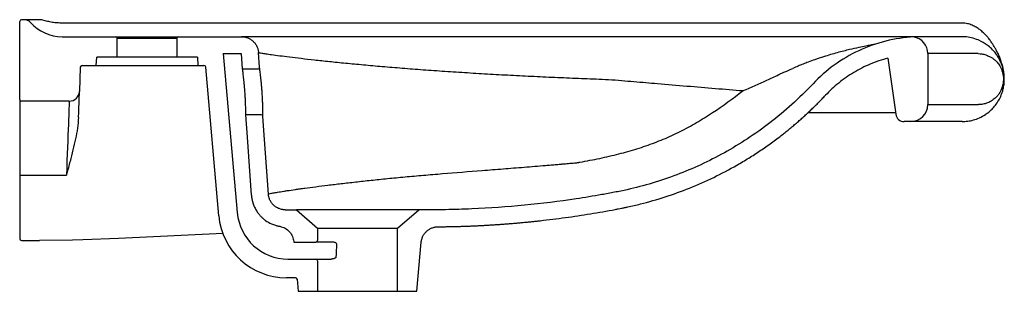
# Model space of a CAD drawing. Header units: millimetres. Extents: x 3457.181 to 3457.761, y 2359.216 to 2359.376.
import ezdxf

# ---------------------------------------------------------------- set-up
doc = ezdxf.new("R2010")
doc.units = ezdxf.units.MM
doc.layers.add('SANINDUSA', color=3, linetype='Continuous')

msp = doc.modelspace()

# ---------------------------------------------------------------- linework, layer by layer
at = {"layer": 'SANINDUSA'}
for p, q in [((3457.18087, 2359.32936), (3457.18087, 2359.37536)), ((3457.18351, 2359.37636), (3457.18187, 2359.37636)), ((3457.19296, 2359.37636), (3457.18351, 2359.37636)), ((3457.73587, 2359.37436), (3457.20578, 2359.37436)), ((3457.20587, 2359.36636), (3457.23737, 2359.36636)), ((3457.23737, 2359.36636), (3457.27437, 2359.36636)), ((3457.23837, 2359.35436), (3457.23837, 2359.36536)), ((3457.27337, 2359.36536), (3457.23837, 2359.36536)), ((3457.27337, 2359.36536), (3457.27337, 2359.35436)), ((3457.27437, 2359.36636), (3457.31153, 2359.36636)), ((3457.73587, 2359.36636), (3457.73347, 2359.36636)), ((3457.73767, 2359.3663), (3457.73587, 2359.36636)), ((3457.74772, 2359.36335), (3457.74539, 2359.36441)), ((3457.74837, 2359.36301), (3457.74772, 2359.36335)), ((3457.22587, 2359.34936), (3457.22622, 2359.35436)), ((3457.23837, 2359.35436), (3457.22622, 2359.35436)), ((3457.27337, 2359.35436), (3457.23837, 2359.35436)), ((3457.28552, 2359.35436), (3457.27337, 2359.35436)), ((3457.28552, 2359.35436), (3457.28587, 2359.34936)), ((3457.30078, 2359.35636), (3457.31153, 2359.35636)), ((3457.30078, 2359.35636), (3457.30901, 2359.26273)), ((3457.31217, 2359.34736), (3457.31154, 2359.35635)), ((3457.32212, 2359.34843), (3457.32152, 2359.35702)), ((3457.69226, 2359.35374), (3457.69691, 2359.32067)), ((3457.71582, 2359.35636), (3457.71582, 2359.32636)), ((3457.74552, 2359.35636), (3457.71582, 2359.35636)), ((3457.74552, 2359.35636), (3457.74659, 2359.35632)), ((3457.75117, 2359.35517), (3457.75255, 2359.35455)), ((3457.75255, 2359.35455), (3457.75294, 2359.35435)), ((3457.21657, 2359.3484), (3457.21607, 2359.33415)), ((3457.21757, 2359.34936), (3457.22587, 2359.34936)), ((3457.22587, 2359.34936), (3457.28587, 2359.34936)), ((3457.28587, 2359.34936), (3457.28943, 2359.34936)), ((3457.29814, 2359.26086), (3457.29043, 2359.34845)), ((3457.31217, 2359.34736), (3457.32112, 2359.34736)), ((3457.76035, 2359.34136), (3457.76035, 2359.34126)), ((3457.76035, 2359.34136), (3457.76087, 2359.34136)), ((3457.76035, 2359.34126), (3457.76087, 2359.34126)), ((3457.76087, 2359.34126), (3457.76087, 2359.34136)), ((3457.18087, 2359.32936), (3457.18087, 2359.28501)), ((3457.21007, 2359.32836), (3457.18187, 2359.32836)), ((3457.71582, 2359.32636), (3457.74562, 2359.32636)), ((3457.32315, 2359.32036), (3457.31406, 2359.32036)), ((3457.64545, 2359.32177), (3457.69675, 2359.32177)), ((3457.70582, 2359.31636), (3457.70186, 2359.31636)), ((3457.73597, 2359.31636), (3457.70582, 2359.31636)), ((3457.18087, 2359.28501), (3457.18087, 2359.25845)), ((3457.18187, 2359.2848), (3457.20839, 2359.2848)), ((3457.33734, 2359.26436), (3457.34385, 2359.26437)), ((3457.34385, 2359.26437), (3457.35637, 2359.2535)), ((3457.40337, 2359.2535), (3457.41589, 2359.26438)), ((3457.18087, 2359.25845), (3457.18087, 2359.24736)), ((3457.3007, 2359.25037), (3457.23901, 2359.24745)), ((3457.35637, 2359.2535), (3457.40337, 2359.2535)), ((3457.35637, 2359.2535), (3457.35637, 2359.24636)), ((3457.40337, 2359.21636), (3457.40337, 2359.2535)), ((3457.42725, 2359.25438), (3457.42728, 2359.25438)), ((3457.18187, 2359.24636), (3457.18956, 2359.24636)), ((3457.21204, 2359.24655), (3457.19256, 2359.24636)), ((3457.21812, 2359.24669), (3457.21204, 2359.24655)), ((3457.23901, 2359.24745), (3457.21812, 2359.24669)), ((3457.3423, 2359.24565), (3457.34233, 2359.24536)), ((3457.34233, 2359.24536), (3457.35537, 2359.24536)), ((3457.36465, 2359.24536), (3457.35537, 2359.24536)), ((3457.41487, 2359.21636), (3457.41739, 2359.24525)), ((3457.3389, 2359.23536), (3457.35537, 2359.23536)), ((3457.35537, 2359.23536), (3457.3643, 2359.23536)), ((3457.35637, 2359.23436), (3457.35637, 2359.21636)), ((3457.34325, 2359.22436), (3457.33798, 2359.22436)), ((3457.34425, 2359.22345), (3457.34487, 2359.21636)), ((3457.34487, 2359.21636), (3457.35637, 2359.21636)), ((3457.35637, 2359.21636), (3457.40337, 2359.21636)), ((3457.40337, 2359.21636), (3457.41487, 2359.21636))]:
    msp.add_line(p, q, dxfattribs=at)
at = {"layer": 'SANINDUSA', "flags": 128}
for points in [[(3457.21553, 2359.31878), (3457.21564, 2359.32189), (3457.21574, 2359.32469), (3457.21582, 2359.32715), (3457.2159, 2359.32926), (3457.21596, 2359.33101), (3457.21601, 2359.33238), (3457.21604, 2359.33336), (3457.21606, 2359.33395), (3457.21607, 2359.33415)], [(3457.21007, 2359.32836), (3457.21007, 2359.32819), (3457.21005, 2359.32766), (3457.21001, 2359.32678), (3457.20996, 2359.32556), (3457.2099, 2359.32401), (3457.20983, 2359.32213), (3457.20975, 2359.31995), (3457.20965, 2359.31746), (3457.20954, 2359.31469), (3457.20943, 2359.31165), (3457.2093, 2359.30837), (3457.20916, 2359.30486), (3457.20902, 2359.30116), (3457.20887, 2359.29727), (3457.20871, 2359.29323), (3457.20855, 2359.28906), (3457.20839, 2359.2848)], [(3457.31737, 2359.27298), (3457.31499, 2359.30707), (3457.31406, 2359.32036)], [(3457.32735, 2359.27368), (3457.32511, 2359.30572), (3457.32415, 2359.31943)]]:
    msp.add_lwpolyline(points, dxfattribs=at)
at = {"layer": 'SANINDUSA'}
for centre, radius, start, end in [((3457.18187, 2359.37536), 0.001, 90, 180), ((3457.18351, 2359.37136), 0.005, 41.81031, 90), ((3457.20587, 2359.39136), 0.025, 221.81031, 270), ((3457.23737, 2359.36536), 0.001, 0, 90), ((3457.27437, 2359.36536), 0.001, 90, 180), ((3457.70582, 2359.35636), 0.01, 0, 80.58752), ((3457.21757, 2359.34836), 0.001, 90, 178), ((3457.28943, 2359.34836), 0.001, 5.02863, 90), ((3457.32112, 2359.34836), 0.001, 270, 4.00018), ((3457.21007, 2359.33436), 0.006, 270, 358), ((3457.18187, 2359.32936), 0.001, 180, 270), ((3457.70582, 2359.32636), 0.01, 270, 0), ((3457.32315, 2359.31936), 0.001, 4.00018, 90), ((3457.70186, 2359.32136), 0.005, 188, 270), ((3457.18163, 2359.28616), 0.00138, 236.52248, 279.98679), ((3457.33798, 2359.26436), 0.04, 185.02863, 270), ((3457.3389, 2359.26536), 0.03, 185.02863, 270), ((3457.18187, 2359.24736), 0.001, 180, 270), ((3457.35537, 2359.24636), 0.001, 270, 0), ((3457.35537, 2359.23436), 0.001, 0, 90), ((3457.34325, 2359.22336), 0.001, 5, 90)]:
    msp.add_arc(centre, radius, start, end, dxfattribs=at)
msp.add_ellipse((3457.37987, 2358.63734), major_axis=(0, 0.70159), ratio=0.034921, start_param=0.525313, end_param=0.547624, dxfattribs=at)
for points, knots in [([(3457.19444, 2359.37614), (3457.19411, 2359.37623), (3457.19362, 2359.37637), (3457.19312, 2359.37636), (3457.19296, 2359.37636)], [0, 0, 0, 0, 0.6674571, 1, 1, 1, 1]), ([(3457.20587, 2359.37436), (3457.20491, 2359.37438), (3457.20298, 2359.37443), (3457.20009, 2359.37478), (3457.19717, 2359.37534), (3457.19531, 2359.37588), (3457.19436, 2359.37616)], [0, 0, 0, 0, 0.239908, 0.483906, 0.735286, 1, 1, 1, 1]), ([(3457.76087, 2359.34138), (3457.76087, 2359.34154), (3457.76087, 2359.34187), (3457.76082, 2359.34345), (3457.76059, 2359.34579), (3457.76005, 2359.34853), (3457.75933, 2359.35108), (3457.75849, 2359.35344), (3457.75747, 2359.35579), (3457.75641, 2359.35791), (3457.75536, 2359.35982), (3457.75433, 2359.36153), (3457.75314, 2359.36333), (3457.75184, 2359.36511), (3457.75033, 2359.36691), (3457.74858, 2359.36873), (3457.74657, 2359.37046), (3457.74432, 2359.37199), (3457.74189, 2359.37321), (3457.73908, 2359.37415), (3457.73704, 2359.37429), (3457.73587, 2359.37436)], [0, 0, 0, 0, 0.0353752, 0.0731345, 0.1503474, 0.2189638, 0.2746089, 0.3320436, 0.3892823, 0.4469306, 0.4896162, 0.5325104, 0.5767026, 0.6269237, 0.6692813, 0.7194182, 0.7774569, 0.8264262, 0.8798996, 0.937857, 1, 1, 1, 1]), ([(3457.31153, 2359.36636), (3457.31164, 2359.36636), (3457.31185, 2359.36636), (3457.31216, 2359.36634), (3457.31247, 2359.36632), (3457.31278, 2359.36629), (3457.31309, 2359.36624), (3457.3136, 2359.36615), (3457.31432, 2359.36598), (3457.31521, 2359.36568), (3457.31606, 2359.3653), (3457.31715, 2359.36468), (3457.31839, 2359.36372), (3457.31944, 2359.36255), (3457.32013, 2359.36151), (3457.32058, 2359.36068), (3457.32094, 2359.35981), (3457.32119, 2359.35902), (3457.32136, 2359.3583), (3457.32146, 2359.35768), (3457.3215, 2359.35726), (3457.32152, 2359.35705)], [0, 0, 0, 0, 0.020853, 0.041665, 0.062456, 0.083248, 0.10406, 0.124912, 0.187489, 0.250066, 0.31237, 0.374673, 0.499828, 0.624211, 0.686857, 0.749504, 0.811808, 0.874113, 0.916103, 0.95801, 1, 1, 1, 1]), ([(3457.73312, 2359.36636), (3457.73159, 2359.36636), (3457.72784, 2359.36636), (3457.72213, 2359.36636), (3457.71615, 2359.36636), (3457.71025, 2359.36636), (3457.70416, 2359.36636), (3457.6973, 2359.36636), (3457.69, 2359.36636), (3457.68247, 2359.36636), (3457.67506, 2359.36636), (3457.66796, 2359.36636), (3457.66093, 2359.36636), (3457.65398, 2359.36636), (3457.64685, 2359.36636), (3457.63954, 2359.36636), (3457.63222, 2359.36636), (3457.62554, 2359.36636), (3457.61937, 2359.36636), (3457.61222, 2359.36636), (3457.60303, 2359.36636), (3457.59153, 2359.36636), (3457.5816, 2359.36636), (3457.57361, 2359.36636), (3457.56774, 2359.36636), (3457.56125, 2359.36636), (3457.55449, 2359.36636), (3457.54806, 2359.36636), (3457.54234, 2359.36636), (3457.53743, 2359.36636), (3457.53338, 2359.36636), (3457.53084, 2359.36636), (3457.52882, 2359.36636), (3457.52702, 2359.36636), (3457.5248, 2359.36636), (3457.52287, 2359.36636), (3457.52123, 2359.36636), (3457.51968, 2359.36636), (3457.51806, 2359.36636), (3457.51241, 2359.36636), (3457.50284, 2359.36636), (3457.48871, 2359.36636), (3457.47395, 2359.36636), (3457.45867, 2359.36636), (3457.4438, 2359.36636), (3457.42941, 2359.36636), (3457.41562, 2359.36636), (3457.40247, 2359.36636), (3457.39003, 2359.36636), (3457.37836, 2359.36636), (3457.3675, 2359.36636), (3457.35756, 2359.36636), (3457.34854, 2359.36636), (3457.34048, 2359.36636), (3457.33336, 2359.36636), (3457.3272, 2359.36636), (3457.32215, 2359.36636), (3457.31814, 2359.36636), (3457.31513, 2359.36636), (3457.31302, 2359.36636), (3457.31171, 2359.36636), (3457.31159, 2359.36636), (3457.31153, 2359.36636)], [0, 0, 0, 0, 0.0082, 0.019999, 0.030508, 0.040148, 0.051504, 0.063019, 0.076794, 0.090537, 0.103269, 0.116407, 0.12848, 0.140877, 0.153597, 0.166642, 0.180012, 0.192808, 0.20239, 0.213086, 0.231133, 0.251665, 0.274682, 0.284404, 0.29451, 0.306133, 0.319226, 0.33073, 0.340646, 0.349865, 0.357091, 0.362324, 0.363486, 0.367932, 0.371921, 0.375382, 0.378315, 0.380721, 0.383649, 0.387019, 0.411132, 0.435265, 0.464038, 0.492873, 0.521851, 0.550733, 0.579601, 0.608411, 0.637302, 0.666234, 0.695018, 0.72387, 0.752373, 0.780807, 0.809302, 0.83799, 0.867001, 0.893568, 0.920189, 0.946934, 0.973545, 1, 1, 1, 1]), ([(3457.70746, 2359.36623), (3457.702, 2359.36593), (3457.69647, 2359.3651), (3457.68559, 2359.36239), (3457.68024, 2359.3605), (3457.67001, 2359.35573), (3457.66514, 2359.35285), (3457.65611, 2359.3463), (3457.65196, 2359.34263), (3457.64825, 2359.33868)], [0, 0, 0, 0, 0.25, 0.25, 0.5, 0.5, 0.75, 0.75, 1, 1, 1, 1]), ([(3457.73347, 2359.36636), (3457.73341, 2359.36636), (3457.73179, 2359.36636), (3457.72873, 2359.36636), (3457.72468, 2359.36635), (3457.72105, 2359.36633), (3457.71782, 2359.36631), (3457.71457, 2359.36629), (3457.71157, 2359.36627), (3457.7092, 2359.36625), (3457.70773, 2359.36623), (3457.70755, 2359.36623), (3457.70746, 2359.36623)], [0, 0, 0, 0, 0.003674, 0.09463, 0.18561, 0.27659, 0.367735, 0.45888, 0.593801, 0.728867, 0.864364, 1, 1, 1, 1]), ([(3457.74539, 2359.36441), (3457.74409, 2359.3649), (3457.74147, 2359.36588), (3457.73894, 2359.36616), (3457.73767, 2359.3663)], [0, 0, 0, 0, 0.498348, 1, 1, 1, 1]), ([(3457.6845, 2359.36178), (3457.68371, 2359.36164), (3457.68198, 2359.36134), (3457.67891, 2359.36074), (3457.67475, 2359.35989), (3457.67039, 2359.35893), (3457.66615, 2359.35787), (3457.66243, 2359.35689), (3457.65848, 2359.35576), (3457.65409, 2359.35442), (3457.64969, 2359.35296), (3457.64567, 2359.3515), (3457.64236, 2359.35021), (3457.63936, 2359.34899), (3457.63735, 2359.34814), (3457.63635, 2359.34771)], [0, 0, 0, 0, 0.048437, 0.105578, 0.188604, 0.302926, 0.37299, 0.451495, 0.533343, 0.618847, 0.725439, 0.808965, 0.872525, 0.936186, 1, 1, 1, 1]), ([(3457.76087, 2359.34136), (3457.76083, 2359.34237), (3457.76075, 2359.34455), (3457.76017, 2359.34743), (3457.75939, 2359.34992), (3457.75848, 2359.35211), (3457.75737, 2359.35419), (3457.75564, 2359.35679), (3457.75345, 2359.35926), (3457.75084, 2359.36148), (3457.7492, 2359.3625), (3457.74837, 2359.36301)], [0, 0, 0, 0, 0.08269, 0.178228, 0.250856, 0.32502, 0.414872, 0.504807, 0.691634, 0.845227, 1, 1, 1, 1]), ([(3457.32152, 2359.35705), (3457.32154, 2359.35703), (3457.32158, 2359.357), (3457.32218, 2359.3569), (3457.32227, 2359.35688)], [0, 0, 0, 0, 0.848434, 1, 1, 1, 1]), ([(3457.32227, 2359.35688), (3457.32262, 2359.35682), (3457.3234, 2359.35668), (3457.32576, 2359.35631), (3457.32923, 2359.35581), (3457.33386, 2359.35519), (3457.33968, 2359.35444), (3457.34653, 2359.35362), (3457.35436, 2359.35272), (3457.36312, 2359.35178), (3457.37276, 2359.35081), (3457.38319, 2359.34983), (3457.39433, 2359.34884), (3457.40612, 2359.34787), (3457.41845, 2359.34692), (3457.43127, 2359.34602), (3457.44448, 2359.34516), (3457.45798, 2359.34435), (3457.47171, 2359.3436), (3457.48557, 2359.34291), (3457.49721, 2359.34239), (3457.50651, 2359.342), (3457.51346, 2359.34173), (3457.52053, 2359.34148), (3457.52791, 2359.34115), (3457.53533, 2359.34055), (3457.54266, 2359.33994), (3457.54964, 2359.33935), (3457.56005, 2359.33847), (3457.57372, 2359.33731), (3457.59054, 2359.3359), (3457.60156, 2359.33501), (3457.607, 2359.33457)], [0, 0, 0, 0, 0.0302476, 0.0670501, 0.1038105, 0.1437533, 0.1836097, 0.2233572, 0.2629711, 0.3024285, 0.341694, 0.3807537, 0.4195972, 0.4582055, 0.496555, 0.5346152, 0.5723699, 0.6098302, 0.6469955, 0.6838553, 0.7203925, 0.7385398, 0.7566039, 0.7745835, 0.7935542, 0.8140571, 0.8325936, 0.8507735, 0.8686243, 0.9138781, 0.9575724, 1, 1, 1, 1]), ([(3457.69226, 2359.35374), (3457.68875, 2359.3528), (3457.68529, 2359.35162), (3457.67857, 2359.34878), (3457.67531, 2359.34712), (3457.66908, 2359.34338), (3457.66611, 2359.3413), (3457.66054, 2359.3368), (3457.65793, 2359.33438), (3457.65553, 2359.33183)], [0, 0, 0, 0, 0.25, 0.25, 0.5, 0.5, 0.75, 0.75, 1, 1, 1, 1]), ([(3457.74659, 2359.35632), (3457.74734, 2359.35624), (3457.74883, 2359.35607), (3457.75039, 2359.35547), (3457.75117, 2359.35517)], [0, 0, 0, 0, 0.499326, 1, 1, 1, 1]), ([(3457.75294, 2359.35435), (3457.75342, 2359.35405), (3457.75438, 2359.35345), (3457.75589, 2359.35214), (3457.75745, 2359.35044), (3457.75866, 2359.34845), (3457.75946, 2359.34655), (3457.75991, 2359.34509), (3457.76028, 2359.34335), (3457.76033, 2359.34198), (3457.76035, 2359.34136)], [0, 0, 0, 0, 0.1721571, 0.34426, 0.5353695, 0.7255954, 0.7925748, 0.8593732, 0.9371792, 1, 1, 1, 1]), ([(3457.32415, 2359.31943), (3457.32415, 2359.31943), (3457.32415, 2359.31943), (3457.32415, 2359.31959), (3457.32415, 2359.32021), (3457.32415, 2359.32123), (3457.32414, 2359.32261), (3457.32411, 2359.32431), (3457.32406, 2359.32627), (3457.32397, 2359.32846), (3457.32386, 2359.33079), (3457.32371, 2359.33323), (3457.32353, 2359.33567), (3457.32332, 2359.33809), (3457.3231, 2359.34036), (3457.32288, 2359.34248), (3457.32266, 2359.34433), (3457.32246, 2359.34591), (3457.3223, 2359.34713), (3457.32218, 2359.34798), (3457.32213, 2359.34838), (3457.32212, 2359.34842), (3457.32212, 2359.34843)], [0, 0, 0, 0, 0.002181, 0.054886, 0.109136, 0.161905, 0.216214, 0.269063, 0.323446, 0.376167, 0.430398, 0.483545, 0.538223, 0.591342, 0.645977, 0.699215, 0.753988, 0.807195, 0.861968, 0.914794, 0.969191, 1, 1, 1, 1]), ([(3457.60698, 2359.33457), (3457.61192, 2359.33652), (3457.61654, 2359.33864), (3457.62221, 2359.34129), (3457.62334, 2359.34183), (3457.62563, 2359.3429), (3457.62678, 2359.34343), (3457.62857, 2359.34426), (3457.62919, 2359.34454), (3457.63003, 2359.34493), (3457.63031, 2359.34505), (3457.63086, 2359.3453), (3457.63113, 2359.34542), (3457.63309, 2359.3463), (3457.63475, 2359.34703), (3457.63635, 2359.34771)], [0, 0, 0, 0, 0.5, 0.5, 0.625, 0.625, 0.75, 0.75, 0.8125, 0.8125, 0.84375, 0.84375, 0.875, 0.875, 1, 1, 1, 1]), ([(3457.31406, 2359.32036), (3457.31406, 2359.32036), (3457.31406, 2359.32036), (3457.31406, 2359.32051), (3457.31405, 2359.3211), (3457.31405, 2359.32206), (3457.31403, 2359.32334), (3457.31399, 2359.32493), (3457.31393, 2359.32676), (3457.31385, 2359.32881), (3457.31373, 2359.33118), (3457.31357, 2359.33366), (3457.31338, 2359.33614), (3457.31319, 2359.33834), (3457.31299, 2359.34044), (3457.31278, 2359.34234), (3457.31259, 2359.34401), (3457.31243, 2359.34538), (3457.31229, 2359.34642), (3457.31219, 2359.34719), (3457.31218, 2359.3473), (3457.31217, 2359.34736)], [0, 0, 0, 0, 0.003093, 0.055944, 0.110329, 0.163181, 0.217566, 0.270401, 0.32477, 0.377566, 0.431892, 0.499531, 0.552705, 0.607424, 0.660597, 0.715305, 0.768561, 0.823372, 0.876442, 0.931075, 1, 1, 1, 1]), ([(3457.64825, 2359.33868), (3457.64415, 2359.33433), (3457.63998, 2359.33025), (3457.63149, 2359.32259), (3457.62719, 2359.31901), (3457.61846, 2359.31229), (3457.61404, 2359.30915), (3457.60508, 2359.30328), (3457.60055, 2359.30055), (3457.58681, 2359.29293), (3457.57745, 2359.28861), (3457.55837, 2359.28137), (3457.54864, 2359.27845), (3457.53749, 2359.27595), (3457.53625, 2359.27568), (3457.53376, 2359.27517), (3457.53251, 2359.27493), (3457.52876, 2359.27421), (3457.52626, 2359.27375), (3457.51874, 2359.27241), (3457.51371, 2359.27158), (3457.49857, 2359.2693), (3457.4884, 2359.26804), (3457.46793, 2359.26605), (3457.45763, 2359.26533), (3457.44206, 2359.26467), (3457.43685, 2359.26451), (3457.42901, 2359.26439), (3457.42639, 2359.26437), (3457.42115, 2359.26436), (3457.41852, 2359.26437), (3457.41589, 2359.26438)], [0, 0, 0, 0, 0.0625, 0.0625, 0.125, 0.125, 0.1875, 0.1875, 0.25, 0.25, 0.375, 0.375, 0.5, 0.5, 0.515625, 0.515625, 0.53125, 0.53125, 0.5625, 0.5625, 0.625, 0.625, 0.75, 0.75, 0.875, 0.875, 0.9375, 0.9375, 0.96875, 0.96875, 1, 1, 1, 1]), ([(3457.73597, 2359.31636), (3457.73707, 2359.3164), (3457.73927, 2359.31648), (3457.7427, 2359.31721), (3457.74621, 2359.31845), (3457.74924, 2359.32011), (3457.75172, 2359.32193), (3457.75371, 2359.32371), (3457.7557, 2359.32596), (3457.75756, 2359.3287), (3457.75891, 2359.33145), (3457.7598, 2359.33395), (3457.7604, 2359.33626), (3457.7608, 2359.33874), (3457.76085, 2359.3405), (3457.76087, 2359.34126)], [0, 0, 0, 0, 0.121552, 0.243086, 0.367108, 0.491061, 0.559307, 0.627894, 0.702545, 0.778316, 0.845125, 0.882042, 0.919668, 0.964939, 1, 1, 1, 1]), ([(3457.76035, 2359.34126), (3457.76034, 2359.3408), (3457.76031, 2359.33971), (3457.76006, 2359.3382), (3457.75971, 2359.33684), (3457.75917, 2359.33533), (3457.75836, 2359.33368), (3457.75727, 2359.33206), (3457.75571, 2359.33031), (3457.75359, 2359.32861), (3457.75096, 2359.32725), (3457.74823, 2359.32648), (3457.74649, 2359.3264), (3457.74562, 2359.32636)], [0, 0, 0, 0, 0.024754, 0.058307, 0.088898, 0.119581, 0.180077, 0.253943, 0.327913, 0.469763, 0.646324, 0.823207, 1, 1, 1, 1]), ([(3457.32735, 2359.27368), (3457.32735, 2359.2737), (3457.3275, 2359.27375), (3457.3281, 2359.27389), (3457.32855, 2359.27399), (3457.32945, 2359.27416), (3457.32978, 2359.27423), (3457.33053, 2359.27436), (3457.33175, 2359.27459), (3457.33331, 2359.27485), (3457.33508, 2359.27514), (3457.3357, 2359.27524), (3457.33703, 2359.27545), (3457.33913, 2359.27577), (3457.34156, 2359.27613), (3457.34418, 2359.2765), (3457.34509, 2359.27663), (3457.34696, 2359.27689), (3457.34986, 2359.27728), (3457.35305, 2359.27771), (3457.35754, 2359.27829), (3457.3599, 2359.27858), (3457.3649, 2359.2792), (3457.36752, 2359.27951), (3457.373, 2359.28015), (3457.37584, 2359.28047), (3457.38172, 2359.28113), (3457.38627, 2359.28163), (3457.39104, 2359.28213), (3457.39426, 2359.28246), (3457.3959, 2359.28263), (3457.40089, 2359.28312), (3457.40433, 2359.28345), (3457.41138, 2359.2841), (3457.415, 2359.28442), (3457.42239, 2359.28506), (3457.43362, 2359.28601), (3457.44925, 2359.28726), (3457.46147, 2359.28821), (3457.46766, 2359.28869), (3457.46974, 2359.28885), (3457.4739, 2359.28917), (3457.48017, 2359.28966), (3457.48753, 2359.29026), (3457.49279, 2359.29071), (3457.49437, 2359.29085), (3457.49489, 2359.29089), (3457.49594, 2359.29099), (3457.49698, 2359.29108), (3457.49809, 2359.29117), (3457.49899, 2359.29125), (3457.49929, 2359.29127), (3457.49989, 2359.29132), (3457.50019, 2359.29134), (3457.5017, 2359.29147), (3457.50291, 2359.29157), (3457.50532, 2359.29178), (3457.50667, 2359.2919), (3457.50803, 2359.29202), (3457.50833, 2359.29205), (3457.50848, 2359.29206), (3457.50891, 2359.29211), (3457.50916, 2359.29215), (3457.50966, 2359.29223), (3457.50991, 2359.29228), (3457.5104, 2359.29236), (3457.51262, 2359.29275), (3457.51482, 2359.29316), (3457.5187, 2359.29391), (3457.52063, 2359.29429), (3457.52445, 2359.2951), (3457.53011, 2359.29634), (3457.53557, 2359.29774), (3457.54272, 2359.29976), (3457.54623, 2359.30085), (3457.55316, 2359.30324), (3457.55657, 2359.30454), (3457.5633, 2359.30735), (3457.56662, 2359.30886), (3457.57317, 2359.31214), (3457.57802, 2359.31477), (3457.58275, 2359.31763), (3457.58587, 2359.31958), (3457.58742, 2359.32058), (3457.59509, 2359.32567), (3457.60107, 2359.33006), (3457.60698, 2359.33457)], [0, 0, 0, 0, 0.03125, 0.03125, 0.0625, 0.0625, 0.078125, 0.078125, 0.09375, 0.125, 0.125, 0.140625, 0.140625, 0.15625, 0.1875, 0.1875, 0.203125, 0.203125, 0.21875, 0.25, 0.25, 0.28125, 0.28125, 0.3125, 0.3125, 0.34375, 0.34375, 0.375, 0.390625, 0.390625, 0.40625, 0.40625, 0.4375, 0.4375, 0.46875, 0.46875, 0.5, 0.5625, 0.59375, 0.59375, 0.609375, 0.609375, 0.625, 0.65625, 0.664063, 0.664063, 0.667969, 0.667969, 0.671875, 0.675781, 0.675781, 0.677734, 0.677734, 0.679688, 0.679688, 0.6875, 0.6875, 0.695313, 0.696289, 0.696289, 0.697266, 0.697266, 0.699219, 0.699219, 0.701172, 0.701172, 0.703125, 0.71875, 0.71875, 0.734375, 0.734375, 0.75, 0.78125, 0.78125, 0.8125, 0.8125, 0.84375, 0.84375, 0.875, 0.875, 0.90625, 0.921875, 0.921875, 0.9375, 0.9375, 1, 1, 1, 1]), ([(3457.42728, 2359.25438), (3457.42812, 2359.25439), (3457.42979, 2359.2544), (3457.43231, 2359.25444), (3457.43483, 2359.25449), (3457.43734, 2359.25455), (3457.43986, 2359.25461), (3457.44237, 2359.25469), (3457.44489, 2359.25478), (3457.4474, 2359.25488), (3457.44991, 2359.255), (3457.45242, 2359.25512), (3457.45494, 2359.25525), (3457.45745, 2359.2554), (3457.45996, 2359.25555), (3457.46247, 2359.25572), (3457.46497, 2359.25589), (3457.46748, 2359.25608), (3457.46999, 2359.25628), (3457.4725, 2359.25649), (3457.475, 2359.25671), (3457.47751, 2359.25694), (3457.48001, 2359.25718), (3457.48252, 2359.25743), (3457.48502, 2359.25769), (3457.48916, 2359.25814), (3457.49493, 2359.25882), (3457.50232, 2359.25979), (3457.50969, 2359.26085), (3457.51704, 2359.262), (3457.52437, 2359.26324), (3457.52991, 2359.26425), (3457.53356, 2359.26495), (3457.53541, 2359.26531), (3457.53721, 2359.26567), (3457.53969, 2359.26619), (3457.54279, 2359.26689), (3457.55019, 2359.26868), (3457.56119, 2359.27184), (3457.57563, 2359.27708), (3457.58975, 2359.28332), (3457.60129, 2359.2894), (3457.61035, 2359.29481), (3457.61712, 2359.29918), (3457.62374, 2359.30379), (3457.62879, 2359.3076), (3457.6324, 2359.31045), (3457.63462, 2359.31226), (3457.63682, 2359.31409), (3457.639, 2359.31595), (3457.64115, 2359.31784), (3457.64328, 2359.31975), (3457.64538, 2359.3217), (3457.64746, 2359.32367), (3457.64952, 2359.32567), (3457.65155, 2359.32769), (3457.65356, 2359.32974), (3457.65487, 2359.33113), (3457.65553, 2359.33183)], [0, 0, 0, 0, 0.010137, 0.020272, 0.030406, 0.040538, 0.050668, 0.060797, 0.070925, 0.081052, 0.091178, 0.101304, 0.11143, 0.121555, 0.131681, 0.141806, 0.151932, 0.162059, 0.172186, 0.182315, 0.192444, 0.202575, 0.212708, 0.222842, 0.232978, 0.243116, 0.273121, 0.303124, 0.333129, 0.363141, 0.392979, 0.422914, 0.431105, 0.437924, 0.445647, 0.45327, 0.468597, 0.483919, 0.545328, 0.606743, 0.669223, 0.731705, 0.764185, 0.796623, 0.829062, 0.861543, 0.873078, 0.884607, 0.896133, 0.907656, 0.91918, 0.930705, 0.942234, 0.953769, 0.965311, 0.976862, 0.988425, 1, 1, 1, 1]), ([(3457.21553, 2359.31878), (3457.21537, 2359.3167), (3457.21505, 2359.31255), (3457.21376, 2359.30618), (3457.21225, 2359.29964), (3457.21049, 2359.29279), (3457.20919, 2359.28785), (3457.20848, 2359.28515), (3457.2084, 2359.28485), (3457.20839, 2359.28481), (3457.20839, 2359.2848)], [0, 0, 0, 0, 0.188803, 0.377812, 0.573745, 0.769672, 0.974962, 0.996839, 0.998738, 1, 1, 1, 1]), ([(3457.31737, 2359.27298), (3457.31738, 2359.27283), (3457.31741, 2359.27252), (3457.31746, 2359.27207), (3457.31751, 2359.27161), (3457.31758, 2359.27114), (3457.31767, 2359.27068), (3457.31776, 2359.27021), (3457.31786, 2359.26975), (3457.31798, 2359.26928), (3457.31811, 2359.26881), (3457.31825, 2359.26834), (3457.31841, 2359.26788), (3457.31857, 2359.26741), (3457.31875, 2359.26694), (3457.3192, 2359.26586), (3457.32, 2359.26428), (3457.32126, 2359.2624), (3457.32251, 2359.26089), (3457.32378, 2359.25962), (3457.32482, 2359.25874), (3457.32654, 2359.25746), (3457.32828, 2359.25646), (3457.3303, 2359.25563), (3457.33171, 2359.25515), (3457.33285, 2359.25486), (3457.33369, 2359.2547), (3457.3339, 2359.25466), (3457.33401, 2359.25464)], [0, 0, 0, 0, 0.017092, 0.034333, 0.051721, 0.069253, 0.086926, 0.104737, 0.122682, 0.140758, 0.158961, 0.177286, 0.19573, 0.214288, 0.232955, 0.251726, 0.346685, 0.431469, 0.505079, 0.566927, 0.632491, 0.658128, 0.808566, 0.856316, 0.903751, 0.975897, 0.987977, 1, 1, 1, 1]), ([(3457.33734, 2359.26436), (3457.33723, 2359.26436), (3457.33703, 2359.26437), (3457.33671, 2359.26438), (3457.3364, 2359.2644), (3457.33609, 2359.26444), (3457.33578, 2359.26448), (3457.33527, 2359.26457), (3457.33455, 2359.26474), (3457.33366, 2359.26504), (3457.33281, 2359.26543), (3457.33172, 2359.26605), (3457.33047, 2359.267), (3457.32943, 2359.26818), (3457.32873, 2359.26922), (3457.32829, 2359.27005), (3457.32792, 2359.27092), (3457.32767, 2359.27171), (3457.32751, 2359.27243), (3457.3274, 2359.27305), (3457.32737, 2359.27347), (3457.32735, 2359.27368)], [0, 0, 0, 0, 0.020853, 0.041665, 0.062456, 0.083248, 0.10406, 0.124912, 0.187489, 0.250066, 0.31237, 0.374673, 0.499827, 0.624211, 0.686857, 0.749503, 0.811808, 0.874113, 0.916103, 0.95801, 1, 1, 1, 1]), ([(3457.41589, 2359.26438), (3457.41583, 2359.26438), (3457.41572, 2359.26439), (3457.41469, 2359.26439), (3457.4128, 2359.26439), (3457.40982, 2359.2644), (3457.40595, 2359.2644), (3457.40139, 2359.2644), (3457.39618, 2359.2644), (3457.39055, 2359.2644), (3457.38457, 2359.2644), (3457.37851, 2359.2644), (3457.37244, 2359.2644), (3457.36662, 2359.26439), (3457.36114, 2359.26439), (3457.35623, 2359.26438), (3457.35195, 2359.26438), (3457.34849, 2359.26438), (3457.34591, 2359.26437), (3457.34419, 2359.26437), (3457.34397, 2359.26437), (3457.34385, 2359.26437)], [0, 0, 0, 0, 0.041108, 0.082917, 0.135958, 0.190541, 0.243501, 0.298002, 0.350883, 0.405299, 0.45816, 0.512552, 0.565428, 0.619836, 0.672731, 0.72716, 0.780079, 0.834532, 0.887489, 0.94198, 1, 1, 1, 1]), ([(3457.33401, 2359.25464), (3457.3351, 2359.25435), (3457.33728, 2359.25375), (3457.33993, 2359.25155), (3457.34175, 2359.24877), (3457.34213, 2359.24666), (3457.3423, 2359.24565)], [0, 0, 0, 0, 0.256242, 0.512484, 0.768728, 1, 1, 1, 1]), ([(3457.41739, 2359.24525), (3457.4174, 2359.24536), (3457.41742, 2359.24556), (3457.41747, 2359.24586), (3457.41752, 2359.24617), (3457.41757, 2359.24647), (3457.41764, 2359.24677), (3457.41777, 2359.24726), (3457.418, 2359.24795), (3457.41837, 2359.24879), (3457.41881, 2359.2496), (3457.4195, 2359.25062), (3457.42053, 2359.25177), (3457.42176, 2359.25271), (3457.42283, 2359.25331), (3457.42367, 2359.25369), (3457.42454, 2359.25399), (3457.42534, 2359.25419), (3457.42605, 2359.2543), (3457.42666, 2359.25437), (3457.42707, 2359.25438), (3457.42728, 2359.25438)], [0, 0, 0, 0, 0.0208821, 0.0417228, 0.0625416, 0.0833584, 0.1041928, 0.1250645, 0.1875585, 0.2500899, 0.3125839, 0.3751153, 0.5000073, 0.6248992, 0.6873932, 0.7499246, 0.8124186, 0.87495, 0.9166348, 0.9582654, 1, 1, 1, 1]), ([(3457.18956, 2359.24636), (3457.19018, 2359.24636), (3457.19135, 2359.24636), (3457.19218, 2359.24636), (3457.19256, 2359.24636)], [0, 0, 0, 0, 0.536143, 1, 1, 1, 1]), ([(3457.36758, 2359.24433), (3457.36759, 2359.2444), (3457.36757, 2359.24447), (3457.36749, 2359.2446), (3457.36744, 2359.24465), (3457.36728, 2359.24478), (3457.36716, 2359.24485), (3457.36678, 2359.24503), (3457.36652, 2359.24511), (3457.36599, 2359.24524), (3457.36572, 2359.24528), (3457.36518, 2359.24535), (3457.36491, 2359.24536), (3457.36465, 2359.24536)], [0, 0, 0, 0, 0.0625, 0.0625, 0.125, 0.125, 0.25, 0.25, 0.5, 0.5, 0.75, 0.75, 1, 1, 1, 1]), ([(3457.36711, 2359.23633), (3457.3671, 2359.23626), (3457.36707, 2359.2362), (3457.36699, 2359.23609), (3457.36694, 2359.23604), (3457.36679, 2359.23592), (3457.36667, 2359.23585), (3457.36632, 2359.23568), (3457.36607, 2359.23561), (3457.36557, 2359.23548), (3457.36531, 2359.23544), (3457.36481, 2359.23538), (3457.36455, 2359.23536), (3457.3643, 2359.23536)], [0, 0, 0, 0, 0.0625, 0.0625, 0.125, 0.125, 0.25, 0.25, 0.5, 0.5, 0.75, 0.75, 1, 1, 1, 1])]:
    msp.add_open_spline(points, degree=3, knots=knots, dxfattribs=at)

doc.saveas('drawing.dxf')
